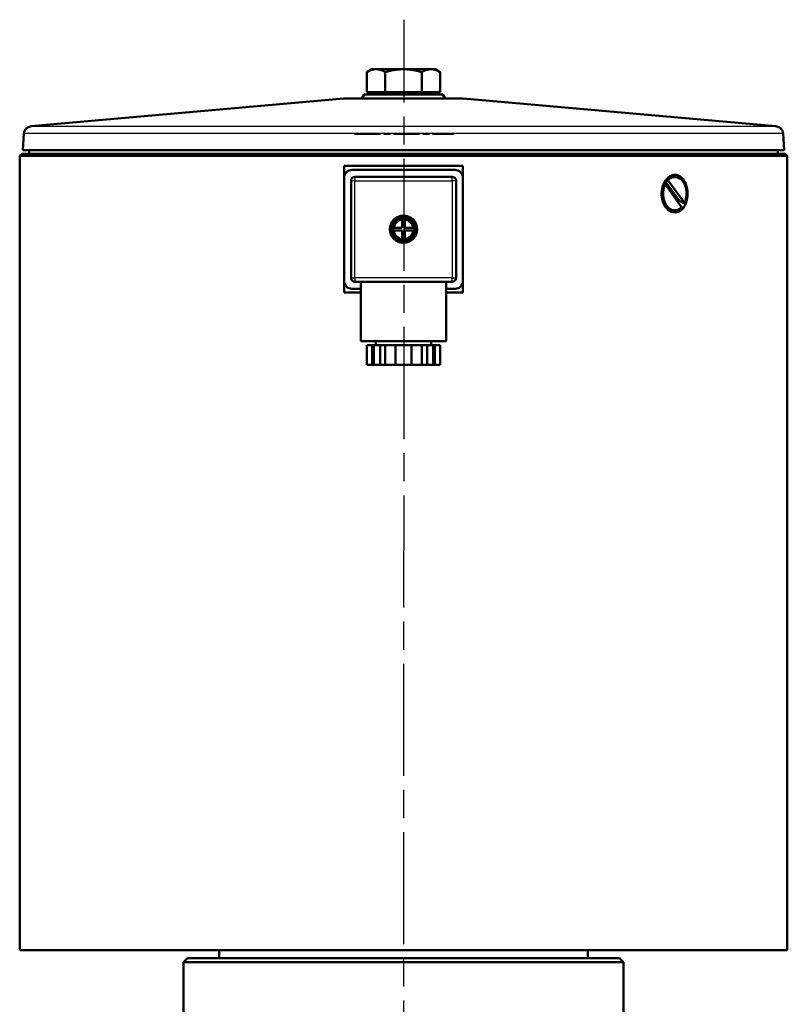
# Model space of a CAD drawing. Header units: millimetres. Extents: x 64 to 934, y 254 to 1349.
# Tile 6 of 6: x 699 to 893, y 1101 to 1349. Entities that reach past the tile are written whole.
import ezdxf

# ---------------------------------------------------------------- set-up
doc = ezdxf.new("R2010")
doc.units = ezdxf.units.MM
doc.header["$LTSCALE"] = 5
doc.linetypes.add('CHAIN', pattern=[0.3543, 0.2362, -0.0295, 0.0591, -0.0295])
for name, color, linetype, lineweight in [('Mittellinie(DIN)', 4, 'CHAIN', 25), ('Mittelpunktmarkierung(DIN)', 4, 'CHAIN', 25), ('Sichtbare Kanten(DIN)', 7, 'Continuous', 50), ('Sichtbare tangentiale Kanten(DIN)', 3, 'Continuous', 25)]:
    doc.layers.add(name, color=color, linetype=linetype, lineweight=lineweight)

msp = doc.modelspace()

# ---------------------------------------------------------------- linework, layer by layer
at = {"layer": 'Mittellinie(DIN)', "linetype": 'CHAIN', "ltscale": 23.990969}
msp.add_line((796.06, 775.93), (796.3, 1349.33), dxfattribs=at)
at = {"layer": 'Mittelpunktmarkierung(DIN)', "linetype": 'CHAIN', "ltscale": 5.555937}
msp.add_line((783.79, 1320.43), (808.79, 1320.42), dxfattribs=at)
at = {"layer": 'Sichtbare Kanten(DIN)'}
for p, q in [((788.12, 1336.83), (786.88, 1336.12)), ((786.88, 1331.03), (786.88, 1336.12)), ((789.19, 1336.83), (788.12, 1336.83)), ((796.12, 1336.83), (789.19, 1336.83)), ((791.5, 1331.03), (791.5, 1336.12)), ((803.05, 1336.83), (796.12, 1336.83)), ((800.74, 1331.03), (800.74, 1336.12)), ((804.12, 1336.83), (803.05, 1336.83)), ((804.12, 1336.83), (805.35, 1336.12)), ((805.35, 1331.03), (805.35, 1336.12)), ((786.19, 1330.43), (785.62, 1329.43)), ((786.19, 1330.43), (806.04, 1330.43)), ((791.5, 1331.03), (786.88, 1331.03)), ((788.8, 1331.03), (788.8, 1330.43)), ((800.74, 1331.03), (791.5, 1331.03)), ((805.35, 1331.03), (800.74, 1331.03)), ((803.43, 1331.03), (803.43, 1330.43)), ((806.04, 1330.43), (806.62, 1329.43)), ((781.03, 1329.42), (702.13, 1322.43)), ((781.21, 1329.43), (811.03, 1329.43)), ((811.21, 1329.42), (890.11, 1322.43)), ((700.31, 1320.58), (700.02, 1316.43)), ((891.92, 1320.58), (892.21, 1316.43)), ((699.77, 1315.43), (699.27, 1314.93)), ((892.97, 1314.93), (699.27, 1314.93)), ((699.27, 1114.43), (699.27, 1314.93)), ((699.77, 1315.43), (892.47, 1315.43)), ((700.02, 1316.43), (892.21, 1316.43)), ((701.02, 1316.36), (700.02, 1316.43)), ((701.02, 1316.36), (891.22, 1316.36)), ((701.62, 1316.36), (701.62, 1315.43)), ((890.62, 1316.36), (890.62, 1315.43)), ((891.22, 1316.36), (892.21, 1316.43)), ((892.47, 1315.43), (892.97, 1314.93)), ((892.97, 1114.43), (892.97, 1314.93)), ((811.12, 1312.43), (781.12, 1312.43)), ((781.12, 1309.43), (781.12, 1312.43)), ((811.12, 1312.43), (811.12, 1309.43)), ((809.12, 1311.43), (783.12, 1311.43)), ((781.12, 1309.43), (781.12, 1283.43)), ((782.87, 1308.68), (782.87, 1284.18)), ((808.37, 1309.68), (783.87, 1309.68)), ((809.37, 1284.18), (809.37, 1308.68)), ((811.12, 1283.43), (811.12, 1309.43)), ((862.11, 1307.78), (861.75, 1307.78)), ((866.28, 1302), (862.11, 1307.78)), ((865.69, 1303.65), (862.35, 1308.29)), ((862.5, 1308.86), (862.85, 1308.86)), ((862.85, 1308.86), (867.02, 1303.07)), ((864.57, 1309.63), (864.21, 1309.63)), ((867.02, 1303.07), (866.67, 1303.07)), ((864.57, 1301.23), (864.21, 1301.23)), ((795.77, 1298.75), (795.77, 1299.15)), ((795.77, 1296.78), (795.77, 1298.75)), ((796.47, 1299.15), (796.47, 1298.75)), ((796.47, 1298.75), (796.47, 1296.78)), ((793.39, 1296.78), (793.79, 1296.78)), ((793.79, 1296.08), (793.39, 1296.08)), ((793.79, 1296.78), (795.77, 1296.78)), ((795.77, 1296.08), (793.79, 1296.08)), ((795.77, 1294.1), (795.77, 1296.08)), ((796.47, 1296.78), (798.44, 1296.78)), ((796.47, 1296.08), (796.47, 1294.1)), ((798.44, 1296.08), (796.47, 1296.08)), ((798.44, 1296.78), (798.84, 1296.78)), ((798.84, 1296.08), (798.44, 1296.08)), ((795.77, 1293.7), (795.77, 1294.1)), ((796.47, 1294.1), (796.47, 1293.7)), ((781.12, 1280.43), (781.12, 1283.43)), ((783.87, 1283.18), (796.12, 1283.18)), ((785.37, 1283.18), (785.37, 1268.18)), ((796.12, 1283.18), (808.37, 1283.18)), ((806.87, 1283.18), (806.87, 1268.18)), ((811.12, 1283.43), (811.12, 1280.43)), ((781.12, 1280.43), (785.37, 1280.43)), ((783.12, 1281.43), (785.37, 1281.43)), ((806.87, 1281.43), (809.12, 1281.43)), ((806.87, 1280.43), (811.12, 1280.43)), ((806.87, 1268.18), (785.37, 1268.18)), ((789.12, 1268.18), (789.12, 1267.18)), ((803.12, 1268.18), (803.12, 1267.18)), ((788.19, 1267.18), (786.88, 1267.18)), ((786.88, 1267.18), (786.88, 1262.18)), ((788.62, 1267.18), (788.19, 1267.18)), ((788.19, 1262.18), (788.19, 1267.18)), ((790.19, 1267.18), (788.62, 1267.18)), ((788.62, 1262.18), (788.62, 1267.18)), ((791.5, 1267.18), (790.19, 1267.18)), ((790.19, 1267.18), (790.19, 1262.18)), ((794.12, 1267.18), (791.5, 1267.18)), ((791.5, 1267.18), (791.5, 1262.18)), ((798.12, 1267.18), (794.12, 1267.18)), ((794.12, 1262.18), (794.12, 1267.18)), ((800.74, 1267.18), (798.12, 1267.18)), ((798.12, 1267.18), (798.12, 1262.18)), ((802.05, 1267.18), (800.74, 1267.18)), ((800.74, 1267.18), (800.74, 1262.18)), ((803.61, 1267.18), (802.05, 1267.18)), ((802.05, 1262.18), (802.05, 1267.18)), ((804.05, 1267.18), (803.61, 1267.18)), ((803.61, 1262.18), (803.61, 1267.18)), ((805.35, 1267.18), (804.05, 1267.18)), ((804.05, 1267.18), (804.05, 1262.18)), ((805.35, 1267.18), (805.35, 1262.18)), ((786.88, 1262.18), (788.19, 1262.18)), ((788.62, 1262.18), (788.19, 1262.18)), ((790.19, 1262.18), (788.62, 1262.18)), ((790.19, 1262.18), (791.5, 1262.18)), ((791.5, 1262.18), (794.12, 1262.18)), ((798.12, 1262.18), (794.12, 1262.18)), ((798.12, 1262.18), (800.74, 1262.18)), ((800.74, 1262.18), (802.05, 1262.18)), ((803.61, 1262.18), (802.05, 1262.18)), ((804.05, 1262.18), (803.61, 1262.18)), ((804.05, 1262.18), (805.35, 1262.18)), ((699.27, 1114.43), (892.97, 1114.43)), ((749.62, 1112.43), (749.62, 1114.43)), ((842.62, 1112.43), (842.62, 1114.43)), ((741.62, 1112.43), (740.62, 1111.43)), ((851.62, 1111.43), (740.62, 1111.43)), ((740.62, 1111.43), (740.62, 1078.43)), ((741.62, 1112.43), (850.62, 1112.43)), ((850.62, 1112.43), (851.62, 1111.43)), ((851.62, 1111.43), (851.62, 1082.43))]:
    msp.add_line(p, q, dxfattribs=at)
at = {"layer": 'Sichtbare Kanten(DIN)', "flags": 128}
for points in [[(789.19, 1336.83), (789.1, 1336.83), (789, 1336.83), (788.91, 1336.82), (788.82, 1336.81), (788.73, 1336.8), (788.64, 1336.79), (788.54, 1336.77), (788.45, 1336.75), (788.36, 1336.73), (788.26, 1336.71), (788.17, 1336.68), (788.08, 1336.66), (787.98, 1336.63), (787.89, 1336.59), (787.79, 1336.56), (787.69, 1336.52), (787.6, 1336.48), (787.5, 1336.44), (787.4, 1336.39), (787.3, 1336.34), (787.19, 1336.29), (787.09, 1336.24), (786.99, 1336.18), (786.88, 1336.12)], [(791.5, 1336.12), (791.39, 1336.18), (791.29, 1336.24), (791.18, 1336.29), (791.08, 1336.34), (790.98, 1336.39), (790.88, 1336.44), (790.78, 1336.48), (790.68, 1336.52), (790.59, 1336.56), (790.49, 1336.59), (790.4, 1336.63), (790.3, 1336.66), (790.21, 1336.68), (790.11, 1336.71), (790.02, 1336.73), (789.93, 1336.75), (789.83, 1336.77), (789.74, 1336.79), (789.65, 1336.8), (789.56, 1336.81), (789.47, 1336.82), (789.37, 1336.83), (789.28, 1336.83), (789.19, 1336.83)], [(796.12, 1336.83), (795.93, 1336.83), (795.75, 1336.83), (795.56, 1336.82), (795.38, 1336.81), (795.19, 1336.8), (795.01, 1336.79), (794.83, 1336.77), (794.64, 1336.75), (794.45, 1336.73), (794.27, 1336.71), (794.08, 1336.68), (793.89, 1336.66), (793.7, 1336.63), (793.51, 1336.59), (793.32, 1336.56), (793.13, 1336.52), (792.93, 1336.48), (792.73, 1336.44), (792.53, 1336.39), (792.33, 1336.34), (792.13, 1336.29), (791.92, 1336.24), (791.71, 1336.18), (791.5, 1336.12)], [(800.74, 1336.12), (800.52, 1336.18), (800.31, 1336.24), (800.11, 1336.29), (799.9, 1336.34), (799.7, 1336.39), (799.5, 1336.44), (799.3, 1336.48), (799.11, 1336.52), (798.91, 1336.56), (798.72, 1336.59), (798.53, 1336.63), (798.34, 1336.66), (798.15, 1336.68), (797.97, 1336.71), (797.78, 1336.73), (797.59, 1336.75), (797.41, 1336.77), (797.22, 1336.79), (797.04, 1336.8), (796.86, 1336.81), (796.67, 1336.82), (796.49, 1336.83), (796.3, 1336.83), (796.12, 1336.83)], [(803.05, 1336.83), (802.95, 1336.83), (802.86, 1336.83), (802.77, 1336.82), (802.68, 1336.81), (802.58, 1336.8), (802.49, 1336.79), (802.4, 1336.77), (802.31, 1336.75), (802.21, 1336.73), (802.12, 1336.71), (802.03, 1336.68), (801.93, 1336.66), (801.84, 1336.63), (801.74, 1336.59), (801.65, 1336.56), (801.55, 1336.52), (801.45, 1336.48), (801.35, 1336.44), (801.25, 1336.39), (801.15, 1336.34), (801.05, 1336.29), (800.95, 1336.24), (800.84, 1336.18), (800.74, 1336.12)], [(805.35, 1336.12), (805.25, 1336.18), (805.14, 1336.24), (805.04, 1336.29), (804.94, 1336.34), (804.84, 1336.39), (804.74, 1336.44), (804.64, 1336.48), (804.54, 1336.52), (804.44, 1336.56), (804.35, 1336.59), (804.25, 1336.63), (804.16, 1336.66), (804.06, 1336.68), (803.97, 1336.71), (803.88, 1336.73), (803.78, 1336.75), (803.69, 1336.77), (803.6, 1336.79), (803.51, 1336.8), (803.41, 1336.81), (803.32, 1336.82), (803.23, 1336.83), (803.14, 1336.83), (803.05, 1336.83)], [(864.6, 1300.68), (864.18, 1300.72), (863.74, 1300.84), (863.32, 1301.05), (862.92, 1301.33), (862.55, 1301.68), (862.23, 1302.09), (861.95, 1302.54), (861.7, 1303.06), (861.5, 1303.62), (861.36, 1304.22), (861.27, 1304.83), (861.24, 1305.43), (861.27, 1306.03), (861.36, 1306.63), (861.5, 1307.23), (861.7, 1307.79), (861.95, 1308.31), (862.23, 1308.77), (862.55, 1309.17), (862.92, 1309.52), (863.32, 1309.81), (863.74, 1310.01), (864.18, 1310.14), (864.6, 1310.18)], [(864.6, 1310.18), (865.02, 1310.14), (865.45, 1310.01), (865.85, 1309.81), (866.24, 1309.52), (866.59, 1309.17), (866.89, 1308.77), (867.16, 1308.31), (867.38, 1307.79), (867.57, 1307.23), (867.7, 1306.63), (867.78, 1306.03), (867.8, 1305.43), (867.78, 1304.83), (867.7, 1304.22), (867.57, 1303.62), (867.38, 1303.06), (867.16, 1302.54), (866.89, 1302.09), (866.59, 1301.68), (866.24, 1301.33), (865.85, 1301.05), (865.45, 1300.84), (865.02, 1300.72), (864.6, 1300.68)], [(862.35, 1308.29), (862.35, 1308.31), (862.36, 1308.33), (862.36, 1308.35), (862.37, 1308.37), (862.37, 1308.4), (862.38, 1308.42), (862.39, 1308.44), (862.39, 1308.46), (862.4, 1308.49), (862.4, 1308.51), (862.41, 1308.53), (862.42, 1308.56), (862.42, 1308.58), (862.43, 1308.61), (862.44, 1308.63), (862.44, 1308.65), (862.45, 1308.68), (862.46, 1308.7), (862.46, 1308.73), (862.47, 1308.75), (862.48, 1308.78), (862.48, 1308.81), (862.49, 1308.83), (862.5, 1308.86)], [(866.67, 1303.07), (866.63, 1303.1), (866.58, 1303.13), (866.54, 1303.15), (866.49, 1303.18), (866.45, 1303.2), (866.41, 1303.23), (866.36, 1303.25), (866.32, 1303.28), (866.28, 1303.3), (866.24, 1303.33), (866.2, 1303.35), (866.16, 1303.37), (866.12, 1303.4), (866.08, 1303.42), (866.04, 1303.44), (866, 1303.47), (865.96, 1303.49), (865.92, 1303.51), (865.88, 1303.54), (865.84, 1303.56), (865.8, 1303.58), (865.77, 1303.6), (865.73, 1303.62), (865.69, 1303.65)]]:
    msp.add_lwpolyline(points, dxfattribs=at)
at = {"layer": 'Sichtbare Kanten(DIN)'}
for radius in [3.45, 3.2]:
    msp.add_circle((796.12, 1296.43), radius, dxfattribs=at)
for centre, radius, start, end in [((781.21, 1327.43), 2, 90, 95.0632), ((811.03, 1327.43), 2, 84.9368, 90), ((702.31, 1320.44), 2, 95.0632, 176), ((889.93, 1320.44), 2, 4, 84.9368), ((783.12, 1309.43), 2, 90, 180), ((809.12, 1309.43), 2, 0, 90), ((783.87, 1308.68), 1, 90, 180), ((808.37, 1308.68), 1, 0, 90), ((796.12, 1296.43), 2.75, 97.312, 172.688), ((796.12, 1296.43), 2.75, 82.688, 97.312), ((796.12, 1296.43), 2.75, 7.312, 82.688), ((796.12, 1296.43), 2.75, 172.688, 187.312), ((796.12, 1296.43), 2.75, 187.312, 262.688), ((796.12, 1296.43), 2.75, 277.312, 352.688), ((796.12, 1296.43), 2.75, 352.688, 7.312), ((796.12, 1296.43), 2.75, 262.688, 277.312), ((783.12, 1283.43), 2, 180, 270), ((783.87, 1284.18), 1, 180, 270), ((808.37, 1284.18), 1, 270, 0), ((809.12, 1283.43), 2, 270, 0)]:
    msp.add_arc(centre, radius, start, end, dxfattribs=at)
for centre, major_axis, start_param, end_param in [((864.57, 1305.43), (0, 4.2), 4.117697, 6.897801), ((864.21, 1305.43), (0, -4.2), 4.117697, 6.283185), ((864.57, 1305.43), (0, -4.2), 4.117697, 6.897801), ((863.65, 1305.43), (0, 3.4), 0.571435, 0.806433), ((864.21, 1305.43), (0, 4.2), 0, 0.614616), ((863.65, 1305.43), (0, -3.4), 0.840975, 1.019286)]:
    msp.add_ellipse(centre, major_axis=major_axis, ratio=0.707107, start_param=start_param, end_param=end_param, dxfattribs=at)
at = {"layer": 'Sichtbare tangentiale Kanten(DIN)'}
for p, q in [((811.21, 1329.42), (781.03, 1329.42)), ((702.13, 1322.43), (890.11, 1322.43)), ((891.92, 1320.58), (700.31, 1320.58)), ((783.87, 1308.68), (782.87, 1308.68)), ((783.87, 1309.68), (783.87, 1308.68)), ((783.87, 1284.18), (783.87, 1308.68)), ((783.87, 1308.68), (808.37, 1308.68)), ((808.37, 1308.68), (808.37, 1309.68)), ((809.37, 1308.68), (808.37, 1308.68)), ((808.37, 1308.68), (808.37, 1284.18)), ((782.87, 1284.18), (783.87, 1284.18)), ((783.87, 1284.18), (783.87, 1283.18)), ((808.37, 1284.18), (783.87, 1284.18)), ((808.37, 1284.18), (809.37, 1284.18)), ((808.37, 1283.18), (808.37, 1284.18))]:
    msp.add_line(p, q, dxfattribs=at)
for start, end in [(98.5653, 171.4347), (8.5653, 81.4347), (188.5653, 261.4347), (278.5653, 351.4347)]:
    msp.add_arc((796.12, 1296.43), 2.35, start, end, dxfattribs=at)

doc.saveas('drawing.dxf')
